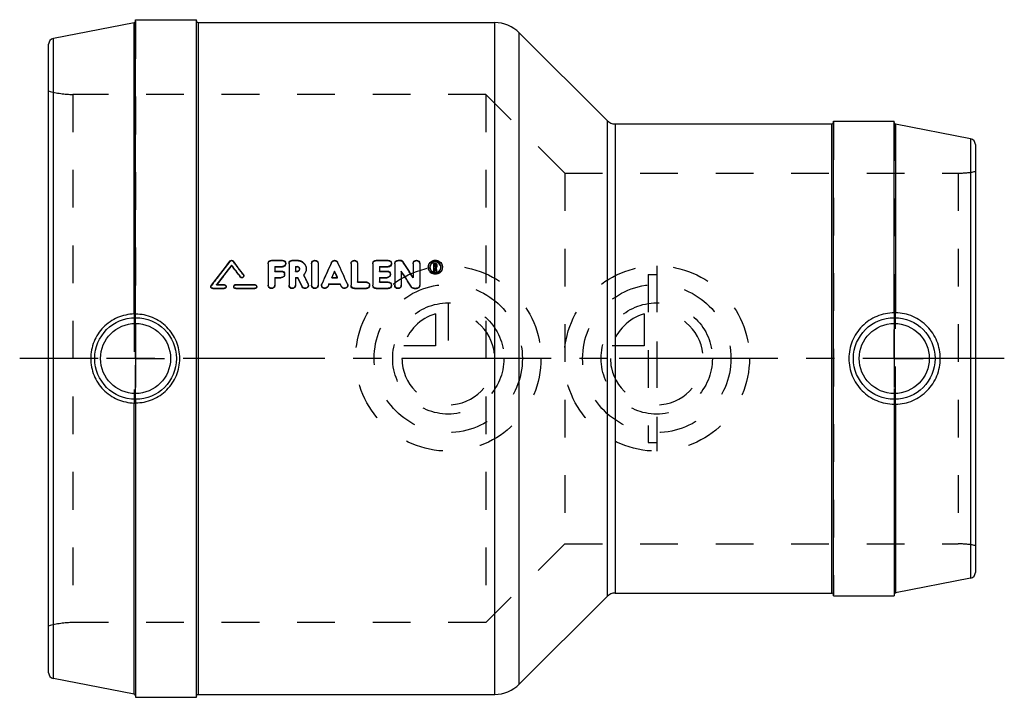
# Model space of a CAD drawing. Header units: millimetres. Extents: x 415 to 585, y 442 to 558.
import ezdxf

# ---------------------------------------------------------------- set-up
doc = ezdxf.new("R2010")
doc.units = ezdxf.units.MM
doc.header["$LTSCALE"] = 65.185185
doc.linetypes.add('CENTER', pattern=[0.6, 0.375, -0.075, 0.075, -0.075])
doc.linetypes.add('HIDDEN', pattern=[0.2, 0.1, -0.1])
for name, color, linetype in [('ACHSEN_1', 7, 'CONTINUOUS'), ('ACHSEN_S', 7, 'CONTINUOUS'), ('KOERPER', 7, 'CONTINUOUS'), ('KONST.EL_MIT_GEO', 7, 'CONTINUOUS'), ('KURVEN', 7, 'CONTINUOUS')]:
    doc.layers.add(name, color=color, linetype=linetype)

msp = doc.modelspace()

# ---------------------------------------------------------------- linework, layer by layer
at = {"layer": 'ACHSEN_1', "color": 2, "linetype": 'CENTER'}
for p, q in [((435, 500), (435, 505)), ((566, 500), (566, 505)), ((435, 500), (430, 500)), ((435, 500), (435, 495)), ((435, 500), (440, 500)), ((566, 500), (561, 500)), ((566, 500), (571, 500)), ((566, 500), (566, 495))]:
    msp.add_line(p, q, dxfattribs=at)
at = {"layer": 'ACHSEN_S', "color": 2, "linetype": 'CENTER'}
msp.add_line((585, 500), (415, 500), dxfattribs=at)
at = {"layer": 'KOERPER', "color": 7, "linetype": 'Continuous'}
for p, q in [((434.76, 507.69), (434.76, 557.95)), ((435, 507.66), (435, 558.5)), ((435, 558.5), (445.5, 558.5)), ((445.5, 441.5), (445.5, 558.5)), ((445.8, 558), (497.01, 558)), ((501.26, 556.24), (516.41, 541.09)), ((555.5, 541), (566, 541)), ((555.5, 459), (555.5, 541)), ((566, 507.88), (566, 541)), ((517.83, 540.5), (555.2, 540.5)), ((566.24, 540.45), (566.24, 507.9)), ((434.76, 442.05), (434.76, 492.31)), ((435, 492.34), (435, 441.5)), ((566, 492.12), (566, 459)), ((566.24, 492.1), (566.24, 459.55)), ((517.83, 459.5), (555.2, 459.5)), ((555.5, 459), (566, 459)), ((501.26, 443.76), (516.41, 458.91)), ((445.8, 442), (497.01, 442)), ((435, 441.5), (445.5, 441.5))]:
    msp.add_line(p, q, dxfattribs=at)
at = {"layer": 'KOERPER', "color": 8, "linetype": 'HIDDEN'}
for p, q in [((434.76, 507.69), (434.76, 492.31)), ((435, 492.34), (435, 507.66)), ((566, 507.88), (566, 492.12)), ((566.24, 492.1), (566.24, 507.9))]:
    msp.add_line(p, q, dxfattribs=at)
at = {"layer": 'KOERPER', "color": 7, "linetype": 'Continuous'}
for points, knots in [([(434.76, 507.69), (433.78, 507.66), (431.81, 507.24), (429.32, 505.52), (427.65, 502.99), (427.26, 500.99), (427.26, 500)], [0, 0, 0, 0, 0.247921, 0.497884, 0.748812, 1, 1, 1, 1]), ([(435, 507.67), (435, 507.68), (434.99, 507.68), (434.97, 507.68), (434.92, 507.68), (434.85, 507.69), (434.79, 507.69), (434.76, 507.69)], [0, 0, 0, 0, 0.021121, 0.075484, 0.282844, 0.603059, 1, 1, 1, 1]), ([(442.63, 500), (442.63, 501), (442.24, 503.01), (440.54, 505.55), (438.01, 507.26), (436, 507.66), (435, 507.66)], [0, 0, 0, 0, 0.250188, 0.500022, 0.749844, 1, 1, 1, 1]), ([(566, 507.88), (564.98, 507.88), (562.91, 507.47), (560.31, 505.71), (558.57, 503.09), (558.16, 501.02), (558.16, 500)], [0, 0, 0, 0, 0.250346, 0.499958, 0.7496, 1, 1, 1, 1]), ([(566.24, 507.9), (566.21, 507.91), (566.15, 507.91), (566.08, 507.9), (566.03, 507.9), (566.01, 507.9), (566, 507.89), (566, 507.89)], [0, 0, 0, 0, 0.399212, 0.719278, 0.925195, 0.979015, 1, 1, 1, 1]), ([(573.95, 500), (573.95, 501.02), (573.55, 503.07), (571.84, 505.68), (569.28, 507.44), (567.25, 507.88), (566.24, 507.9)], [0, 0, 0, 0, 0.2509, 0.501753, 0.751998, 1, 1, 1, 1]), ([(427.26, 500), (427.26, 499.01), (427.65, 497.01), (429.32, 494.48), (431.81, 492.76), (433.78, 492.34), (434.76, 492.31)], [0, 0, 0, 0, 0.251185, 0.502118, 0.752083, 1, 1, 1, 1]), ([(435, 492.34), (436, 492.34), (438.01, 492.74), (440.54, 494.45), (442.24, 496.99), (442.63, 499), (442.63, 500)], [0, 0, 0, 0, 0.250155, 0.499978, 0.749812, 1, 1, 1, 1]), ([(558.16, 500), (558.16, 498.98), (558.57, 496.91), (560.31, 494.29), (562.91, 492.53), (564.98, 492.12), (566, 492.12)], [0, 0, 0, 0, 0.2504, 0.500043, 0.749653, 1, 1, 1, 1]), ([(566.24, 492.1), (567.25, 492.12), (569.28, 492.56), (571.84, 494.32), (573.55, 496.93), (573.95, 498.98), (573.95, 500)], [0, 0, 0, 0, 0.248007, 0.498249, 0.749095, 1, 1, 1, 1]), ([(434.76, 492.31), (434.79, 492.31), (434.85, 492.31), (434.92, 492.32), (434.97, 492.32), (434.99, 492.32), (435, 492.32), (435, 492.33)], [0, 0, 0, 0, 0.396938, 0.717148, 0.924505, 0.978873, 1, 1, 1, 1]), ([(566, 492.11), (566, 492.11), (566.01, 492.1), (566.03, 492.1), (566.08, 492.1), (566.15, 492.09), (566.21, 492.09), (566.24, 492.1)], [0, 0, 0, 0, 0.020983, 0.074798, 0.280699, 0.600776, 1, 1, 1, 1])]:
    msp.add_open_spline(points, degree=3, knots=knots, dxfattribs=at)
at = {"layer": 'KONST.EL_MIT_GEO', "color": 7, "linetype": 'Continuous'}
for p, q in [((434.76, 557.95), (420.81, 555.24)), ((445.8, 558), (445.8, 442)), ((497.01, 442), (497.01, 558)), ((501.26, 443.76), (501.26, 556.24)), ((420, 445.74), (420, 554.26)), ((420.81, 444.76), (420.81, 555.24)), ((516.41, 541.09), (516.41, 458.91)), ((517.83, 540.5), (517.83, 459.5)), ((555.2, 459.5), (555.2, 540.5)), ((579.19, 537.94), (566.24, 540.45)), ((579.19, 537.94), (579.19, 462.06)), ((580, 536.95), (580, 463.05)), ((458.48, 516.97), (460.36, 516.97)), ((462.06, 516.97), (462.94, 516.97)), ((476.55, 516.97), (478.62, 516.97)), ((480.32, 516.97), (480.7, 516.97)), ((451.58, 516.06), (451.58, 516.12)), ((457.91, 516.42), (457.91, 512.67)), ((459.04, 515.88), (459.04, 515.1)), ((459.04, 515.88), (460.36, 515.88)), ((459.04, 515.82), (460.36, 515.82)), ((459.04, 515.1), (460.17, 515.1)), ((460.36, 515.82), (460.36, 515.88)), ((461.5, 516.42), (461.5, 512.67)), ((462.63, 515.88), (462.63, 515.1)), ((462.63, 515.88), (462.94, 515.88)), ((462.63, 515.82), (462.94, 515.82)), ((462.63, 515.1), (462.94, 515.1)), ((462.94, 515.82), (462.94, 515.88)), ((465.41, 516.42), (465.41, 512.67)), ((466.54, 516.42), (466.54, 512.67)), ((472.21, 516.42), (472.21, 512.67)), ((473.34, 516.42), (473.34, 513.23)), ((475.98, 516.42), (475.98, 512.67)), ((477.11, 515.88), (477.11, 515.1)), ((477.11, 515.88), (478.62, 515.88)), ((477.11, 515.82), (478.62, 515.82)), ((477.11, 515.1), (478.44, 515.1)), ((478.62, 515.82), (478.62, 515.88)), ((479.76, 516.42), (479.76, 512.67)), ((480.89, 515.1), (480.89, 512.67)), ((482.93, 516.42), (482.93, 514.01)), ((484.06, 516.42), (484.06, 512.67)), ((485.55, 515.79), (485.55, 515.8)), ((485.83, 515.79), (485.83, 515.79)), ((486.49, 515.09), (486.49, 516.42)), ((486.49, 516.42), (486.77, 516.42)), ((486.49, 515.15), (486.68, 515.15)), ((486.68, 516.24), (486.68, 515.86)), ((486.68, 516.24), (486.77, 516.24)), ((486.68, 516.18), (486.77, 516.18)), ((486.68, 515.86), (486.77, 515.86)), ((486.68, 515.09), (486.68, 515.68)), ((486.68, 515.68), (486.74, 515.68)), ((486.68, 515.62), (486.74, 515.62)), ((486.77, 516.18), (486.77, 516.24)), ((486.86, 515.09), (486.86, 515.15)), ((486.86, 515.15), (487.05, 515.15)), ((486.87, 516.15), (486.87, 515.95)), ((487.05, 516.15), (487.05, 515.95)), ((487.05, 515.09), (487.05, 515.15)), ((488, 515.8), (488, 515.79)), ((453.12, 514.06), (453.12, 514.12)), ((459.04, 514.01), (459.04, 512.67)), ((459.04, 514.01), (460.17, 514.01)), ((459.04, 513.94), (460.17, 513.94)), ((460.17, 513.94), (460.17, 514.01)), ((462.63, 514.01), (462.63, 512.67)), ((462.63, 514.01), (463.01, 514.01)), ((462.63, 513.94), (463.01, 513.94)), ((463.01, 513.94), (463.01, 514.01)), ((468.89, 514.01), (469.86, 514.01)), ((469.38, 515), (469.38, 515.07)), ((477.11, 514.01), (477.11, 513.23)), ((477.11, 514.01), (478.44, 514.01)), ((477.11, 513.94), (478.44, 513.94)), ((478.44, 513.94), (478.44, 514.01)), ((486.49, 515.09), (486.68, 515.09)), ((486.86, 515.09), (487.05, 515.09)), ((448.33, 512.06), (448.33, 512.12)), ((448.33, 512.12), (450.31, 512.12)), ((448.33, 512.06), (450.31, 512.06)), ((448.99, 512.77), (450.31, 512.77)), ((450.31, 512.06), (450.31, 512.12)), ((452.29, 512.77), (455.59, 512.77)), ((452.29, 512.06), (452.29, 512.12)), ((452.29, 512.12), (455.59, 512.12)), ((452.29, 512.06), (455.59, 512.06)), ((455.59, 512.06), (455.59, 512.12)), ((463.76, 512.38), (463.76, 512.44)), ((468.19, 512.39), (468.19, 512.45)), ((468.4, 512.84), (468.4, 512.9)), ((468.4, 512.9), (470.35, 512.9)), ((468.4, 512.84), (470.35, 512.84)), ((470.35, 512.84), (470.35, 512.9)), ((470.56, 512.39), (470.56, 512.45)), ((472.78, 512.06), (472.78, 512.12)), ((472.78, 512.12), (474.85, 512.12)), ((472.78, 512.06), (474.85, 512.06)), ((473.34, 513.23), (474.85, 513.23)), ((474.85, 512.06), (474.85, 512.12)), ((476.55, 512.06), (476.55, 512.12)), ((476.55, 512.12), (478.62, 512.12)), ((476.55, 512.06), (478.62, 512.06)), ((477.11, 513.23), (478.62, 513.23)), ((478.62, 512.06), (478.62, 512.12)), ((482.64, 512.32), (482.64, 512.38)), ((483.12, 512.06), (483.12, 512.12)), ((483.12, 512.12), (483.49, 512.12)), ((483.12, 512.06), (483.49, 512.06)), ((483.49, 512.06), (483.49, 512.12)), ((579.19, 462.06), (566.24, 459.55)), ((434.76, 442.05), (420.81, 444.76))]:
    msp.add_line(p, q, dxfattribs=at)
at = {"layer": 'KONST.EL_MIT_GEO', "color": 8, "linetype": 'HIDDEN'}
for p, q in [((435, 558.25), (435, 442.22)), ((445.5, 441.7), (445.5, 558.3)), ((424.2, 545.6), (424.2, 454.4)), ((495.5, 545.6), (424.2, 545.6)), ((495.5, 545.6), (495.5, 454.4)), ((509.1, 532), (495.5, 545.6)), ((555.5, 540.8), (555.5, 459.2)), ((566, 540.66), (566, 459.34)), ((509.1, 532), (509.1, 468)), ((509.1, 532), (577.02, 532)), ((577.02, 532), (577.02, 468)), ((451.31, 516.78), (451.31, 516.84)), ((451.84, 516.78), (451.84, 516.84)), ((458.48, 516.9), (458.48, 516.97)), ((458.48, 516.9), (460.36, 516.9)), ((460.36, 516.9), (460.36, 516.97)), ((462.06, 516.9), (462.06, 516.97)), ((462.06, 516.9), (462.94, 516.9)), ((462.94, 516.9), (462.94, 516.97)), ((476.55, 516.9), (476.55, 516.97)), ((476.55, 516.9), (478.62, 516.9)), ((478.62, 516.9), (478.62, 516.97)), ((480.32, 516.9), (480.32, 516.97)), ((480.32, 516.9), (480.7, 516.9)), ((480.7, 516.9), (480.7, 516.97)), ((459.04, 515.04), (459.04, 515.1)), ((460.17, 515.04), (460.17, 515.1)), ((460.93, 516.36), (460.93, 516.42)), ((462.63, 515.04), (462.63, 515.1)), ((462.94, 515.04), (462.94, 515.1)), ((463.34, 515.43), (463.34, 515.49)), ((464.47, 515.43), (464.47, 515.49)), ((468.86, 516.58), (468.86, 516.64)), ((469.89, 516.58), (469.89, 516.64)), ((477.11, 515.04), (477.11, 515.1)), ((478.44, 515.04), (478.44, 515.1)), ((479.19, 516.36), (479.19, 516.42)), ((481.18, 516.65), (481.18, 516.71)), ((485.55, 515.72), (485.55, 515.79)), ((485.83, 515.72), (485.83, 515.79)), ((486.49, 516.36), (486.77, 516.36)), ((486.68, 515.8), (486.68, 515.86)), ((486.68, 515.8), (486.77, 515.8)), ((486.74, 515.62), (486.74, 515.68)), ((486.77, 516.36), (486.77, 516.42)), ((486.77, 515.8), (486.77, 515.86)), ((486.87, 515.89), (486.87, 515.95)), ((486.92, 515.66), (486.92, 515.72)), ((487.05, 515.89), (487.05, 515.95)), ((487.72, 515.72), (487.72, 515.79)), ((488, 515.72), (488, 515.79)), ((453.65, 514.44), (453.65, 514.5)), ((453.72, 514.25), (453.72, 514.31)), ((459.04, 515.04), (460.17, 515.04)), ((460.74, 514.49), (460.74, 514.56)), ((462.63, 515.04), (462.94, 515.04)), ((464.04, 514.4), (464.04, 514.46)), ((468.89, 513.94), (468.89, 514.01)), ((468.89, 513.94), (469.86, 513.94)), ((469.86, 513.94), (469.86, 514.01)), ((477.11, 515.04), (478.44, 515.04)), ((479, 514.49), (479, 514.56)), ((482.93, 513.95), (482.93, 514.01)), ((523.5, 514.5), (525, 514.5)), ((523.5, 514.5), (523.5, 485.5)), ((525, 514.5), (525, 485.5)), ((448, 512.38), (448, 512.44)), ((448.07, 512.57), (448.07, 512.64)), ((448.99, 512.7), (448.99, 512.77)), ((448.99, 512.7), (450.31, 512.7)), ((450.31, 512.7), (450.31, 512.77)), ((450.64, 512.38), (450.64, 512.44)), ((451.96, 512.38), (451.96, 512.44)), ((452.29, 512.7), (452.29, 512.77)), ((452.29, 512.7), (455.59, 512.7)), ((455.59, 512.7), (455.59, 512.77)), ((455.92, 512.38), (455.92, 512.44)), ((457.91, 512.61), (457.91, 512.67)), ((459.04, 512.61), (459.04, 512.67)), ((461.5, 512.61), (461.5, 512.67)), ((462.63, 512.61), (462.63, 512.67)), ((464.79, 512.85), (464.79, 512.91)), ((464.84, 512.61), (464.84, 512.67)), ((465.41, 512.61), (465.41, 512.67)), ((466.54, 512.61), (466.54, 512.67)), ((467.11, 512.61), (467.11, 512.67)), ((467.16, 512.83), (467.16, 512.9)), ((471.6, 512.83), (471.6, 512.9)), ((471.64, 512.61), (471.64, 512.67)), ((472.21, 512.61), (472.21, 512.67)), ((473.34, 513.16), (473.34, 513.23)), ((473.34, 513.16), (474.85, 513.16)), ((474.85, 513.16), (474.85, 513.23)), ((475.42, 512.61), (475.42, 512.67)), ((475.98, 512.61), (475.98, 512.67)), ((477.11, 513.16), (477.11, 513.23)), ((477.11, 513.16), (478.62, 513.16)), ((478.62, 513.16), (478.62, 513.23)), ((479.19, 512.61), (479.19, 512.67)), ((479.76, 512.61), (479.76, 512.67)), ((480.89, 512.61), (480.89, 512.67)), ((484.06, 512.61), (484.06, 512.67)), ((523.5, 485.5), (525, 485.5)), ((509.1, 468), (495.5, 454.4)), ((509.1, 468), (577.02, 468)), ((495.5, 454.4), (424.2, 454.4))]:
    msp.add_line(p, q, dxfattribs=at)
at = {"layer": 'KONST.EL_MIT_GEO', "color": 7, "linetype": 'Continuous'}
for centre, radius in [((435, 500), 7.05), ((566, 500), 7.05), ((435, 500), 6.05), ((566, 500), 6.05)]:
    msp.add_circle(centre, radius, dxfattribs=at)
for centre, radius, start, end in [((434.7, 558.25), 0.3, 281, 360), ((445.8, 558.3), 0.3, 180, 270), ((497.01, 552), 6, 45, 90), ((421, 554.26), 1, 101, 180), ((517.83, 542.5), 2, 225, 270), ((555.2, 540.8), 0.3, 270, 360), ((566.3, 540.75), 0.3, 180, 259), ((579, 536.95), 1, 360, 79), ((462.97, 515.49), 0.374, 353.4465, 0.0067), ((486.7, 515.78), 1.15, 166.657, 172.7484), ((486.68, 515.79), 1.14, 172.7441, 179.0422), ((486.7, 515.79), 1.16, 180.1188, 197.8025), ((486.77, 515.65), 0.978, 67.4891, 112.5012), ((486.78, 515.96), 0.281, 300.5681, 307.1451), ((486.78, 515.9), 0.282, 307.1351, 313.5052), ((486.79, 515.89), 0.268, 313.4981, 339.7896), ((486.79, 516.15), 0.266, 23.3291, 30.9986), ((486.78, 515.67), 0.958, 61.9578, 67.4439), ((486.84, 515.79), 1.16, 342.186, 354.5037), ((486.85, 515.78), 1.15, 0.9887, 13.3497), ((486.86, 515.79), 1.14, 354.51, 359.947), ((486.77, 515.84), 0.968, 248.4447, 253.9173), ((448.31, 512.44), 0.314, 168.4978, 180.0165), ((452.28, 512.44), 0.316, 166.9786, 180.0039), ((458.45, 512.67), 0.535, 180.0207, 186.6851), ((462.03, 512.67), 0.535, 180.0207, 186.6851), ((465.94, 512.67), 0.535, 180.0207, 186.6851), ((467.65, 512.67), 0.546, 155.7875, 171.1712), ((467.65, 512.67), 0.539, 171.156, 179.9241), ((472.75, 512.67), 0.539, 180.0035, 183.8882), ((476.52, 512.67), 0.539, 180.0035, 183.8882), ((480.29, 512.67), 0.535, 180.0207, 186.6851), ((579, 463.05), 1, 281, 0), ((517.83, 457.5), 2, 90, 135), ((555.2, 459.2), 0.3, 0, 90), ((566.3, 459.25), 0.3, 101, 180), ((421, 445.74), 1, 180, 259), ((497.01, 448), 6, 270, 315), ((434.7, 441.75), 0.3, 0, 79), ((445.8, 441.7), 0.3, 90, 180)]:
    msp.add_arc(centre, radius, start, end, dxfattribs=at)
at = {"layer": 'KONST.EL_MIT_GEO', "color": 8, "linetype": 'HIDDEN'}
for centre, radius, start, end in [((424.2, 560.6), 15, 253.7398, 270), ((577.02, 547), 15, 270, 281.4783), ((460.41, 516.36), 0.524, 352.2364, 359.9828), ((462.97, 515.43), 0.371, 0.0223, 4.6843), ((478.67, 516.36), 0.524, 352.2364, 359.9828), ((486.7, 515.72), 1.15, 180.0506, 192.5077), ((486.69, 515.72), 0.865, 177.9472, 179.9983), ((486.78, 515.9), 0.281, 300.5663, 307.1351), ((486.85, 515.72), 0.865, 0.0019, 2.1417), ((486.84, 515.73), 1.16, 347.5033, 353.6358), ((486.86, 515.72), 1.14, 353.631, 359.9848), ((453.4, 514.25), 0.313, 343.6029, 359.9843), ((460.21, 514.49), 0.531, 352.2904, 359.9832), ((462.99, 515.45), 1.49, 315.1744, 316.9611), ((478.47, 514.49), 0.531, 352.2904, 359.9832), ((450.33, 512.38), 0.316, 348.0297, 0.0109), ((455.61, 512.38), 0.316, 348.0297, 0.0109), ((458.51, 512.61), 0.537, 352.0394, 359.9714), ((462.09, 512.61), 0.537, 352.0394, 359.9714), ((464.31, 512.61), 0.538, 354.9092, 0.0466), ((466, 512.61), 0.537, 352.0394, 359.9714), ((471.11, 512.61), 0.537, 353.6279, 0.0377), ((474.88, 512.61), 0.539, 352.3418, 359.9836), ((478.65, 512.61), 0.539, 352.3418, 359.9836), ((480.35, 512.61), 0.537, 352.0393, 359.9714), ((483.52, 512.61), 0.541, 352.3051, 359.9885), ((577.02, 453), 15, 78.5217, 90), ((424.2, 439.4), 15, 90, 106.2602)]:
    msp.add_arc(centre, radius, start, end, dxfattribs=at)
at = {"layer": 'KONST.EL_MIT_GEO', "color": 7, "linetype": 'Continuous'}
for centre, major_axis, ratio, start_param, end_param in [((447.67, 500), (43.17, 58.14), 0.100704, 1.35244, 1.426935), ((455.48, 500), (-43.17, 58.14), 0.100704, -1.394005, -1.35244), ((448.5, 500), (43.17, 58.14), 0.100704, 1.36523, 1.424662), ((448.5, 500), (42.94, 57.84), 0.100704, 1.364864, 1.4235), ((454.66, 500), (-43.17, 58.14), 0.100704, -1.40079, -1.36523), ((454.66, 500), (-42.94, 57.84), 0.100704, -1.400608, -1.364864), ((466.81, 500), (25.26, 58.27), 0.0771, 1.314714, 1.381144), ((471.94, 500), (-25.26, 58.27), 0.0771, -1.381144, -1.314714), ((482.8, 500), (-36.01, 58.2), 0.094265, -1.415057, -1.367044), ((484.14, 500), (-36.01, 58.2), 0.094265, -1.386405, -1.338333), ((487.55, 500), (-12.67, 58.3), 0.044019, -1.317515, -1.308038), ((487.74, 500), (-12.67, 58.3), 0.044019, -1.317515, -1.307326), ((463.92, 500), (-26.78, 58.26), 0.080146, -1.392577, -1.365004), ((463.92, 500), (-26.64, 57.96), 0.080146, -1.392548, -1.364832), ((465.17, 500), (-26.78, 58.26), 0.080146, -1.38437, -1.356949), ((468.04, 500), (25.26, 58.27), 0.0771, 1.342793, 1.361585), ((468.04, 500), (25.13, 57.97), 0.0771, 1.342524, 1.360493), ((470.71, 500), (-25.26, 58.27), 0.0771, -1.361585, -1.342793), ((470.71, 500), (-25.13, 57.97), 0.0771, -1.360493, -1.342524), ((482.8, 500), (-35.83, 57.9), 0.094265, -1.415034, -1.366772), ((468.04, 500), (25.26, 58.27), 0.0771, 1.381009, 1.388965), ((468.04, 500), (25.13, 57.97), 0.0771, 1.380937, 1.388935), ((470.71, 500), (-25.26, 58.27), 0.0771, -1.388965, -1.381009), ((470.71, 500), (-25.13, 57.97), 0.0771, -1.388935, -1.380937)]:
    msp.add_ellipse(centre, major_axis=major_axis, ratio=ratio, start_param=start_param, end_param=end_param, dxfattribs=at)
at = {"layer": 'KONST.EL_MIT_GEO', "color": 8, "linetype": 'HIDDEN'}
for centre, major_axis, ratio, start_param, end_param in [((447.67, 500), (42.94, 57.84), 0.100704, 1.352006, 1.426889), ((455.48, 500), (-42.94, 57.84), 0.100704, -1.393788, -1.352006), ((466.81, 500), (25.13, 57.97), 0.0771, 1.314299, 1.381073), ((471.94, 500), (-25.13, 57.97), 0.0771, -1.381073, -1.314299), ((484.14, 500), (-35.83, 57.9), 0.094265, -1.386233, -1.337911), ((487.55, 500), (-12.6, 58), 0.044019, -1.317238, -1.307713), ((487.74, 500), (-12.6, 58), 0.044019, -1.317238, -1.306997), ((465.17, 500), (-26.64, 57.96), 0.080146, -1.384298, -1.356736), ((468.04, 500), (25.13, 57.97), 0.0771, 1.360493, 1.361413), ((470.71, 500), (-25.13, 57.97), 0.0771, -1.361413, -1.360493), ((448.5, 500), (42.94, 57.84), 0.100704, 7.706685, 7.707788)]:
    msp.add_ellipse(centre, major_axis=major_axis, ratio=ratio, start_param=start_param, end_param=end_param, dxfattribs=at)
at = {"layer": 'KONST.EL_MIT_GEO', "color": 7, "linetype": 'Continuous'}
for points, knots in [([(451.31, 516.84), (451.37, 516.92), (451.58, 517.02), (451.78, 516.92), (451.84, 516.84)], [0, 0, 0, 0, 0.500003, 1, 1, 1, 1]), ([(457.91, 516.42), (457.91, 516.56), (458.04, 516.86), (458.33, 516.97), (458.48, 516.97)], [0, 0, 0, 0, 0.492648, 1, 1, 1, 1]), ([(460.36, 516.97), (460.51, 516.97), (460.8, 516.86), (460.93, 516.56), (460.93, 516.42)], [0, 0, 0, 0, 0.507357, 1, 1, 1, 1]), ([(461.5, 516.42), (461.5, 516.56), (461.62, 516.86), (461.92, 516.97), (462.06, 516.97)], [0, 0, 0, 0, 0.492648, 1, 1, 1, 1]), ([(462.94, 516.97), (463.14, 516.97), (463.54, 516.89), (464.05, 516.57), (464.39, 516.07), (464.47, 515.68), (464.47, 515.49)], [0, 0, 0, 0, 0.254558, 0.506214, 0.754179, 1, 1, 1, 1]), ([(465.41, 516.42), (465.41, 516.56), (465.54, 516.86), (465.98, 517.02), (466.41, 516.86), (466.54, 516.56), (466.54, 516.42)], [0, 0, 0, 0, 0.246322, 0.5, 0.753678, 1, 1, 1, 1]), ([(468.86, 516.64), (468.9, 516.74), (469.05, 516.91), (469.38, 517), (469.7, 516.91), (469.85, 516.74), (469.89, 516.64)], [0, 0, 0, 0, 0.247396, 0.5, 0.752603, 1, 1, 1, 1]), ([(472.21, 516.42), (472.21, 516.56), (472.34, 516.86), (472.78, 517.02), (473.21, 516.86), (473.34, 516.56), (473.34, 516.42)], [0, 0, 0, 0, 0.246322, 0.5, 0.753678, 1, 1, 1, 1]), ([(475.98, 516.42), (475.98, 516.56), (476.11, 516.86), (476.41, 516.97), (476.55, 516.97)], [0, 0, 0, 0, 0.492648, 1, 1, 1, 1]), ([(478.62, 516.97), (478.77, 516.97), (479.06, 516.86), (479.19, 516.56), (479.19, 516.42)], [0, 0, 0, 0, 0.507357, 1, 1, 1, 1]), ([(479.76, 516.42), (479.76, 516.56), (479.88, 516.86), (480.18, 516.97), (480.32, 516.97)], [0, 0, 0, 0, 0.492648, 1, 1, 1, 1]), ([(480.7, 516.97), (480.79, 516.97), (480.98, 516.92), (481.13, 516.79), (481.18, 516.71)], [0, 0, 0, 0, 0.504351, 1, 1, 1, 1]), ([(482.93, 516.42), (482.93, 516.56), (483.06, 516.86), (483.49, 517.02), (483.93, 516.86), (484.06, 516.56), (484.06, 516.42)], [0, 0, 0, 0, 0.246322, 0.5, 0.753678, 1, 1, 1, 1]), ([(485.58, 516.05), (485.64, 516.31), (485.96, 516.79), (486.77, 517.06), (487.59, 516.79), (487.91, 516.31), (487.97, 516.05)], [0, 0, 0, 0, 0.246975, 0.5, 0.753026, 1, 1, 1, 1]), ([(460.17, 515.1), (460.32, 515.1), (460.62, 514.99), (460.74, 514.7), (460.74, 514.56)], [0, 0, 0, 0, 0.505773, 1, 1, 1, 1]), ([(460.93, 516.42), (460.93, 516.28), (460.8, 515.99), (460.51, 515.88), (460.36, 515.88)], [0, 0, 0, 0, 0.492881, 1, 1, 1, 1]), ([(460.92, 516.29), (460.91, 516.16), (460.77, 515.91), (460.5, 515.82), (460.36, 515.82)], [0, 0, 0, 0, 0.493431, 1, 1, 1, 1]), ([(463.34, 515.49), (463.34, 515.59), (463.25, 515.8), (463.04, 515.88), (462.94, 515.88)], [0, 0, 0, 0, 0.49346, 1, 1, 1, 1]), ([(463.29, 515.63), (463.25, 515.68), (463.15, 515.78), (463.01, 515.82), (462.94, 515.82)], [0, 0, 0, 0, 0.4959, 1, 1, 1, 1]), ([(462.94, 515.1), (463.04, 515.1), (463.23, 515.17), (463.33, 515.36), (463.34, 515.45)], [0, 0, 0, 0, 0.506028, 1, 1, 1, 1]), ([(464.47, 515.49), (464.47, 515.3), (464.4, 514.92), (464.18, 514.6), (464.04, 514.46)], [0, 0, 0, 0, 0.497187, 1, 1, 1, 1]), ([(464.47, 515.43), (464.47, 515.25), (464.4, 514.88), (464.2, 514.57), (464.08, 514.43)], [0, 0, 0, 0, 0.497274, 1, 1, 1, 1]), ([(478.44, 515.1), (478.58, 515.1), (478.88, 514.99), (479, 514.7), (479, 514.56)], [0, 0, 0, 0, 0.505773, 1, 1, 1, 1]), ([(479.19, 516.42), (479.19, 516.28), (479.06, 515.99), (478.77, 515.88), (478.62, 515.88)], [0, 0, 0, 0, 0.492881, 1, 1, 1, 1]), ([(479.19, 516.29), (479.17, 516.16), (479.03, 515.91), (478.76, 515.82), (478.62, 515.82)], [0, 0, 0, 0, 0.493431, 1, 1, 1, 1]), ([(487.97, 515.48), (487.92, 515.22), (487.6, 514.72), (486.77, 514.44), (485.95, 514.72), (485.63, 515.22), (485.57, 515.48)], [0, 0, 0, 0, 0.247304, 0.5, 0.752696, 1, 1, 1, 1]), ([(487.94, 515.43), (487.87, 515.2), (487.54, 514.76), (486.77, 514.52), (486, 514.76), (485.68, 515.2), (485.6, 515.43)], [0, 0, 0, 0, 0.247536, 0.5, 0.752465, 1, 1, 1, 1]), ([(487.72, 515.79), (487.72, 515.91), (487.66, 516.15), (487.39, 516.55), (486.77, 516.79), (486.16, 516.55), (485.88, 516.15), (485.83, 515.91), (485.83, 515.79)], [0, 0, 0, 0, 0.123967, 0.249115, 0.500011, 0.750894, 0.876035, 1, 1, 1, 1]), ([(486.4, 516.56), (486.35, 516.54), (486.16, 516.44), (486, 516.27), (485.93, 516.13)], [0, 0, 0, 0, 0.254464, 1, 1, 1, 1]), ([(485.93, 515.38), (486, 515.23), (486.17, 515.06), (486.36, 514.96), (486.42, 514.94)], [0, 0, 0, 0, 0.745633, 1, 1, 1, 1]), ([(486.87, 516.15), (486.87, 516.17), (486.85, 516.22), (486.8, 516.24), (486.77, 516.24)], [0, 0, 0, 0, 0.492986, 1, 1, 1, 1]), ([(487.15, 514.95), (487.2, 514.97), (487.39, 515.07), (487.54, 515.24), (487.62, 515.38)], [0, 0, 0, 0, 0.254204, 1, 1, 1, 1]), ([(487.62, 516.13), (487.55, 516.25), (487.43, 516.4), (487.27, 516.5), (487.23, 516.52)], [0, 0, 0, 0, 0.746357, 1, 1, 1, 1]), ([(453.72, 514.31), (453.72, 514.25), (453.67, 514.11), (453.5, 513.99), (453.28, 513.99), (453.16, 514.07), (453.12, 514.12)], [0, 0, 0, 0, 0.245981, 0.496334, 0.749327, 1, 1, 1, 1]), ([(453.7, 514.16), (453.69, 514.11), (453.62, 514), (453.45, 513.92), (453.26, 513.94), (453.16, 514.01), (453.12, 514.06)], [0, 0, 0, 0, 0.247, 0.497966, 0.750222, 1, 1, 1, 1]), ([(460.74, 514.56), (460.74, 514.41), (460.62, 514.12), (460.32, 514.01), (460.17, 514.01)], [0, 0, 0, 0, 0.494441, 1, 1, 1, 1]), ([(460.74, 514.42), (460.72, 514.29), (460.58, 514.04), (460.31, 513.94), (460.17, 513.94)], [0, 0, 0, 0, 0.494877, 1, 1, 1, 1]), ([(479, 514.56), (479, 514.41), (478.88, 514.12), (478.58, 514.01), (478.44, 514.01)], [0, 0, 0, 0, 0.494441, 1, 1, 1, 1]), ([(479, 514.42), (478.98, 514.29), (478.84, 514.04), (478.57, 513.94), (478.44, 513.94)], [0, 0, 0, 0, 0.494877, 1, 1, 1, 1]), ([(448.33, 512.12), (448.25, 512.12), (448.07, 512.19), (448, 512.36), (448, 512.44)], [0, 0, 0, 0, 0.504188, 1, 1, 1, 1]), ([(448.33, 512.06), (448.25, 512.06), (448.07, 512.13), (448, 512.3), (448, 512.38)], [0, 0, 0, 0, 0.504189, 1, 1, 1, 1]), ([(450.31, 512.77), (450.4, 512.77), (450.57, 512.7), (450.64, 512.53), (450.64, 512.44)], [0, 0, 0, 0, 0.504284, 1, 1, 1, 1]), ([(450.64, 512.44), (450.64, 512.36), (450.57, 512.19), (450.4, 512.12), (450.31, 512.12)], [0, 0, 0, 0, 0.495825, 1, 1, 1, 1]), ([(450.63, 512.32), (450.62, 512.25), (450.54, 512.11), (450.38, 512.06), (450.31, 512.06)], [0, 0, 0, 0, 0.496327, 1, 1, 1, 1]), ([(452.29, 512.12), (452.21, 512.12), (452.03, 512.19), (451.96, 512.36), (451.96, 512.44)], [0, 0, 0, 0, 0.504175, 1, 1, 1, 1]), ([(452.29, 512.06), (452.21, 512.06), (452.03, 512.13), (451.96, 512.3), (451.96, 512.38)], [0, 0, 0, 0, 0.504154, 1, 1, 1, 1]), ([(451.97, 512.52), (451.99, 512.58), (452.07, 512.72), (452.22, 512.77), (452.29, 512.77)], [0, 0, 0, 0, 0.496245, 1, 1, 1, 1]), ([(455.59, 512.77), (455.68, 512.77), (455.85, 512.7), (455.92, 512.53), (455.92, 512.44)], [0, 0, 0, 0, 0.504284, 1, 1, 1, 1]), ([(455.92, 512.44), (455.92, 512.36), (455.85, 512.19), (455.68, 512.12), (455.59, 512.12)], [0, 0, 0, 0, 0.495825, 1, 1, 1, 1]), ([(455.92, 512.32), (455.9, 512.25), (455.82, 512.11), (455.67, 512.06), (455.59, 512.06)], [0, 0, 0, 0, 0.496327, 1, 1, 1, 1]), ([(459.04, 512.67), (459.04, 512.54), (458.93, 512.25), (458.51, 512.07), (458.08, 512.21), (457.93, 512.48), (457.91, 512.61)], [0, 0, 0, 0, 0.247701, 0.499461, 0.751655, 1, 1, 1, 1]), ([(459.04, 512.54), (459.02, 512.4), (458.87, 512.14), (458.44, 512.01), (458.03, 512.19), (457.91, 512.48), (457.91, 512.61)], [0, 0, 0, 0, 0.248422, 0.500635, 0.752335, 1, 1, 1, 1]), ([(462.63, 512.67), (462.63, 512.54), (462.51, 512.25), (462.1, 512.07), (461.66, 512.21), (461.52, 512.48), (461.5, 512.61)], [0, 0, 0, 0, 0.247701, 0.499461, 0.751655, 1, 1, 1, 1]), ([(462.62, 512.54), (462.6, 512.4), (462.45, 512.14), (462.02, 512.01), (461.61, 512.19), (461.5, 512.48), (461.5, 512.61)], [0, 0, 0, 0, 0.248422, 0.500635, 0.752335, 1, 1, 1, 1]), ([(464.84, 512.67), (464.84, 512.55), (464.75, 512.3), (464.41, 512.09), (464.01, 512.14), (463.82, 512.33), (463.76, 512.44)], [0, 0, 0, 0, 0.247207, 0.498085, 0.750425, 1, 1, 1, 1]), ([(464.84, 512.56), (464.83, 512.45), (464.72, 512.21), (464.38, 512.03), (464, 512.08), (463.82, 512.27), (463.76, 512.38)], [0, 0, 0, 0, 0.247409, 0.498441, 0.750606, 1, 1, 1, 1]), ([(466.54, 512.67), (466.54, 512.54), (466.42, 512.25), (466.01, 512.07), (465.58, 512.21), (465.43, 512.48), (465.41, 512.61)], [0, 0, 0, 0, 0.247701, 0.499461, 0.751655, 1, 1, 1, 1]), ([(466.54, 512.54), (466.52, 512.4), (466.36, 512.14), (465.93, 512.01), (465.52, 512.19), (465.41, 512.48), (465.41, 512.61)], [0, 0, 0, 0, 0.248422, 0.500635, 0.752335, 1, 1, 1, 1]), ([(468.19, 512.45), (468.14, 512.34), (467.95, 512.14), (467.55, 512.09), (467.2, 512.29), (467.11, 512.55), (467.11, 512.67)], [0, 0, 0, 0, 0.249479, 0.50182, 0.752757, 1, 1, 1, 1]), ([(468.19, 512.39), (468.14, 512.28), (467.95, 512.08), (467.55, 512.03), (467.2, 512.23), (467.11, 512.49), (467.11, 512.61)], [0, 0, 0, 0, 0.249479, 0.501821, 0.752758, 1, 1, 1, 1]), ([(471.64, 512.67), (471.64, 512.55), (471.55, 512.29), (471.2, 512.09), (470.8, 512.14), (470.61, 512.34), (470.56, 512.45)], [0, 0, 0, 0, 0.247243, 0.498179, 0.75052, 1, 1, 1, 1]), ([(471.64, 512.55), (471.63, 512.43), (471.51, 512.2), (471.17, 512.03), (470.79, 512.09), (470.61, 512.28), (470.56, 512.39)], [0, 0, 0, 0, 0.247503, 0.498628, 0.750744, 1, 1, 1, 1]), ([(472.78, 512.12), (472.64, 512.12), (472.35, 512.23), (472.22, 512.5), (472.21, 512.64)], [0, 0, 0, 0, 0.503992, 1, 1, 1, 1]), ([(472.78, 512.06), (472.63, 512.06), (472.33, 512.17), (472.21, 512.47), (472.21, 512.61)], [0, 0, 0, 0, 0.504183, 1, 1, 1, 1]), ([(474.85, 513.23), (474.99, 513.23), (475.29, 513.11), (475.42, 512.82), (475.42, 512.67)], [0, 0, 0, 0, 0.504373, 1, 1, 1, 1]), ([(475.42, 512.67), (475.42, 512.53), (475.29, 512.24), (474.99, 512.12), (474.85, 512.12)], [0, 0, 0, 0, 0.495818, 1, 1, 1, 1]), ([(475.41, 512.54), (475.39, 512.41), (475.26, 512.16), (474.98, 512.06), (474.85, 512.06)], [0, 0, 0, 0, 0.496149, 1, 1, 1, 1]), ([(476.55, 512.12), (476.41, 512.12), (476.13, 512.23), (475.99, 512.5), (475.98, 512.64)], [0, 0, 0, 0, 0.503992, 1, 1, 1, 1]), ([(476.55, 512.06), (476.4, 512.06), (476.11, 512.17), (475.98, 512.47), (475.98, 512.61)], [0, 0, 0, 0, 0.504183, 1, 1, 1, 1]), ([(478.62, 513.23), (478.77, 513.23), (479.07, 513.11), (479.19, 512.82), (479.19, 512.67)], [0, 0, 0, 0, 0.504373, 1, 1, 1, 1]), ([(479.19, 512.67), (479.19, 512.53), (479.07, 512.24), (478.77, 512.12), (478.62, 512.12)], [0, 0, 0, 0, 0.495818, 1, 1, 1, 1]), ([(479.19, 512.54), (479.17, 512.41), (479.03, 512.16), (478.76, 512.06), (478.62, 512.06)], [0, 0, 0, 0, 0.496149, 1, 1, 1, 1]), ([(480.89, 512.67), (480.89, 512.54), (480.77, 512.25), (480.36, 512.07), (479.92, 512.21), (479.78, 512.48), (479.76, 512.61)], [0, 0, 0, 0, 0.247701, 0.499461, 0.751655, 1, 1, 1, 1]), ([(480.88, 512.54), (480.86, 512.4), (480.71, 512.14), (480.28, 512.01), (479.87, 512.19), (479.76, 512.48), (479.76, 512.61)], [0, 0, 0, 0, 0.248422, 0.500635, 0.752335, 1, 1, 1, 1]), ([(483.12, 512.12), (483.02, 512.12), (482.83, 512.17), (482.69, 512.3), (482.64, 512.38)], [0, 0, 0, 0, 0.502318, 1, 1, 1, 1]), ([(483.12, 512.06), (483.02, 512.06), (482.83, 512.11), (482.69, 512.24), (482.64, 512.32)], [0, 0, 0, 0, 0.502318, 1, 1, 1, 1]), ([(484.06, 512.67), (484.06, 512.53), (483.94, 512.24), (483.64, 512.12), (483.49, 512.12)], [0, 0, 0, 0, 0.495817, 1, 1, 1, 1]), ([(484.06, 512.54), (484.04, 512.41), (483.9, 512.16), (483.63, 512.06), (483.49, 512.06)], [0, 0, 0, 0, 0.496189, 1, 1, 1, 1])]:
    msp.add_open_spline(points, degree=3, knots=knots, dxfattribs=at)
at = {"layer": 'KONST.EL_MIT_GEO', "color": 8, "linetype": 'HIDDEN'}
for points, knots in [([(451.31, 516.78), (451.37, 516.85), (451.58, 516.96), (451.78, 516.85), (451.84, 516.78)], [0, 0, 0, 0, 0.500003, 1, 1, 1, 1]), ([(457.91, 516.36), (457.91, 516.5), (458.04, 516.79), (458.33, 516.9), (458.48, 516.9)], [0, 0, 0, 0, 0.492627, 1, 1, 1, 1]), ([(460.36, 516.9), (460.51, 516.9), (460.8, 516.79), (460.93, 516.5), (460.93, 516.36)], [0, 0, 0, 0, 0.507378, 1, 1, 1, 1]), ([(461.5, 516.36), (461.5, 516.5), (461.62, 516.79), (461.92, 516.9), (462.06, 516.9)], [0, 0, 0, 0, 0.492627, 1, 1, 1, 1]), ([(462.94, 516.9), (463.14, 516.9), (463.54, 516.83), (464.05, 516.5), (464.39, 516.01), (464.47, 515.62), (464.47, 515.43)], [0, 0, 0, 0, 0.25457, 0.506229, 0.754188, 1, 1, 1, 1]), ([(465.41, 516.36), (465.41, 516.5), (465.54, 516.79), (465.98, 516.96), (466.41, 516.79), (466.54, 516.5), (466.54, 516.36)], [0, 0, 0, 0, 0.246311, 0.5, 0.753689, 1, 1, 1, 1]), ([(468.86, 516.58), (468.9, 516.68), (469.05, 516.84), (469.38, 516.93), (469.7, 516.84), (469.85, 516.68), (469.89, 516.58)], [0, 0, 0, 0, 0.247388, 0.5, 0.752611, 1, 1, 1, 1]), ([(472.21, 516.36), (472.21, 516.5), (472.34, 516.79), (472.78, 516.96), (473.21, 516.79), (473.34, 516.5), (473.34, 516.36)], [0, 0, 0, 0, 0.246311, 0.5, 0.753689, 1, 1, 1, 1]), ([(475.98, 516.36), (475.98, 516.5), (476.11, 516.79), (476.41, 516.9), (476.55, 516.9)], [0, 0, 0, 0, 0.492627, 1, 1, 1, 1]), ([(478.62, 516.9), (478.77, 516.9), (479.06, 516.79), (479.19, 516.5), (479.19, 516.36)], [0, 0, 0, 0, 0.507378, 1, 1, 1, 1]), ([(479.76, 516.36), (479.76, 516.5), (479.88, 516.79), (480.18, 516.9), (480.32, 516.9)], [0, 0, 0, 0, 0.492627, 1, 1, 1, 1]), ([(480.7, 516.9), (480.79, 516.9), (480.98, 516.86), (481.13, 516.73), (481.18, 516.65)], [0, 0, 0, 0, 0.504364, 1, 1, 1, 1]), ([(482.93, 516.36), (482.93, 516.5), (483.06, 516.79), (483.49, 516.96), (483.93, 516.79), (484.06, 516.5), (484.06, 516.36)], [0, 0, 0, 0, 0.246311, 0.5, 0.753689, 1, 1, 1, 1]), ([(485.55, 515.72), (485.55, 515.88), (485.61, 516.19), (485.88, 516.58), (486.29, 516.84), (486.77, 516.94), (487.25, 516.84), (487.66, 516.58), (487.94, 516.19), (488, 515.88), (488, 515.72)], [0, 0, 0, 0, 0.122831, 0.246785, 0.372675, 0.5, 0.627326, 0.753215, 0.877169, 1, 1, 1, 1]), ([(462.94, 515.04), (463.04, 515.04), (463.25, 515.12), (463.34, 515.33), (463.34, 515.43)], [0, 0, 0, 0, 0.506458, 1, 1, 1, 1]), ([(485.83, 515.72), (485.83, 515.6), (485.88, 515.36), (486.16, 514.96), (486.77, 514.71), (487.39, 514.96), (487.67, 515.36), (487.72, 515.6), (487.72, 515.72)], [0, 0, 0, 0, 0.123948, 0.249284, 0.5, 0.750715, 0.876052, 1, 1, 1, 1]), ([(486.77, 516.36), (486.84, 516.36), (486.99, 516.3), (487.05, 516.16), (487.05, 516.09)], [0, 0, 0, 0, 0.507072, 1, 1, 1, 1]), ([(486.87, 516.09), (486.87, 516.11), (486.85, 516.16), (486.8, 516.18), (486.77, 516.18)], [0, 0, 0, 0, 0.492967, 1, 1, 1, 1]), ([(486.77, 515.8), (486.8, 515.8), (486.85, 515.82), (486.87, 515.87), (486.87, 515.89)], [0, 0, 0, 0, 0.506823, 1, 1, 1, 1]), ([(460.17, 515.04), (460.32, 515.04), (460.62, 514.93), (460.74, 514.63), (460.74, 514.49)], [0, 0, 0, 0, 0.505784, 1, 1, 1, 1]), ([(478.44, 515.04), (478.58, 515.04), (478.88, 514.93), (479, 514.63), (479, 514.49)], [0, 0, 0, 0, 0.505784, 1, 1, 1, 1]), ([(450.31, 512.7), (450.4, 512.7), (450.57, 512.64), (450.64, 512.46), (450.64, 512.38)], [0, 0, 0, 0, 0.504264, 1, 1, 1, 1]), ([(451.96, 512.38), (451.96, 512.46), (452.03, 512.64), (452.21, 512.7), (452.29, 512.7)], [0, 0, 0, 0, 0.495647, 1, 1, 1, 1]), ([(455.59, 512.7), (455.68, 512.7), (455.85, 512.64), (455.92, 512.46), (455.92, 512.38)], [0, 0, 0, 0, 0.504264, 1, 1, 1, 1]), ([(474.85, 513.16), (474.99, 513.16), (475.29, 513.05), (475.42, 512.75), (475.42, 512.61)], [0, 0, 0, 0, 0.504376, 1, 1, 1, 1]), ([(478.62, 513.16), (478.77, 513.16), (479.07, 513.05), (479.19, 512.75), (479.19, 512.61)], [0, 0, 0, 0, 0.504376, 1, 1, 1, 1])]:
    msp.add_open_spline(points, degree=3, knots=knots, dxfattribs=at)
for points in [[(463.34, 515.46), (463.34, 515.52), (463.32, 515.58), (463.29, 515.63)], [(485.93, 516.13), (485.87, 516.02), (485.83, 515.88), (485.83, 515.75)], [(487.05, 515.89), (487.05, 515.86), (487.05, 515.83), (487.04, 515.8)], [(487.72, 515.76), (487.71, 515.89), (487.68, 516.02), (487.62, 516.13)], [(453.65, 514.44), (453.69, 514.39), (453.72, 514.32), (453.72, 514.25)], [(448, 512.38), (448, 512.45), (448.02, 512.52), (448.07, 512.57)], [(464.79, 512.85), (464.82, 512.77), (464.84, 512.69), (464.84, 512.61)], [(467.11, 512.61), (467.11, 512.69), (467.12, 512.77), (467.16, 512.83)], [(471.6, 512.83), (471.63, 512.77), (471.64, 512.69), (471.64, 512.61)]]:
    msp.add_open_spline(points, degree=3, dxfattribs=at)
at = {"layer": 'KONST.EL_MIT_GEO', "color": 7, "linetype": 'Continuous'}
for points in [[(485.83, 515.79), (485.83, 515.65), (485.86, 515.5), (485.93, 515.38)], [(486.77, 516.42), (486.82, 516.42), (486.87, 516.41), (486.91, 516.39)], [(486.77, 515.86), (486.79, 515.86), (486.81, 515.87), (486.82, 515.87)], [(486.82, 515.87), (486.85, 515.89), (486.87, 515.92), (486.87, 515.95)], [(486.91, 516.39), (486.96, 516.36), (486.99, 516.33), (487.02, 516.29)], [(487.01, 515.81), (486.99, 515.78), (486.97, 515.76), (486.95, 515.74)], [(487.05, 515.95), (487.05, 515.9), (487.04, 515.85), (487.01, 515.81)], [(487.03, 516.25), (487.05, 516.22), (487.05, 516.19), (487.05, 516.15)], [(487.62, 515.38), (487.68, 515.51), (487.72, 515.65), (487.72, 515.79)], [(453.65, 514.5), (453.69, 514.45), (453.72, 514.38), (453.72, 514.31)], [(486.5, 514.91), (486.71, 514.85), (486.95, 514.87), (487.15, 514.95)], [(448.01, 512.51), (448.02, 512.55), (448.04, 512.6), (448.07, 512.64)], [(464.79, 512.91), (464.82, 512.84), (464.84, 512.75), (464.84, 512.67)], [(471.6, 512.9), (471.63, 512.83), (471.64, 512.75), (471.64, 512.67)]]:
    msp.add_open_spline(points, degree=3, dxfattribs=at)
at = {"layer": 'KURVEN', "color": 8, "linetype": 'HIDDEN'}
for p, q in [((525, 516), (525, 484)), ((489, 509.6), (489, 500)), ((486.8, 507.69), (486.8, 502.2)), ((522.8, 507.69), (522.8, 502.2)), ((486.8, 502.2), (481.31, 502.2)), ((522.8, 502.2), (517.31, 502.2)), ((498.6, 500), (481, 500)), ((525, 500), (515.4, 500))]:
    msp.add_line(p, q, dxfattribs=at)
for centre, radius in [((489, 500), 16), ((525, 500), 16), ((489, 500), 12.8), ((525, 500), 12.8), ((489, 500), 9.6), ((525, 500), 9.6)]:
    msp.add_circle(centre, radius, dxfattribs=at)
for centre, start, end in [((489, 500), 180, 90), ((489, 500), 105.962, 164.038), ((525, 500), 180, 90), ((525, 500), 105.962, 164.038)]:
    msp.add_arc(centre, 8, start, end, dxfattribs=at)

doc.saveas('drawing.dxf')
